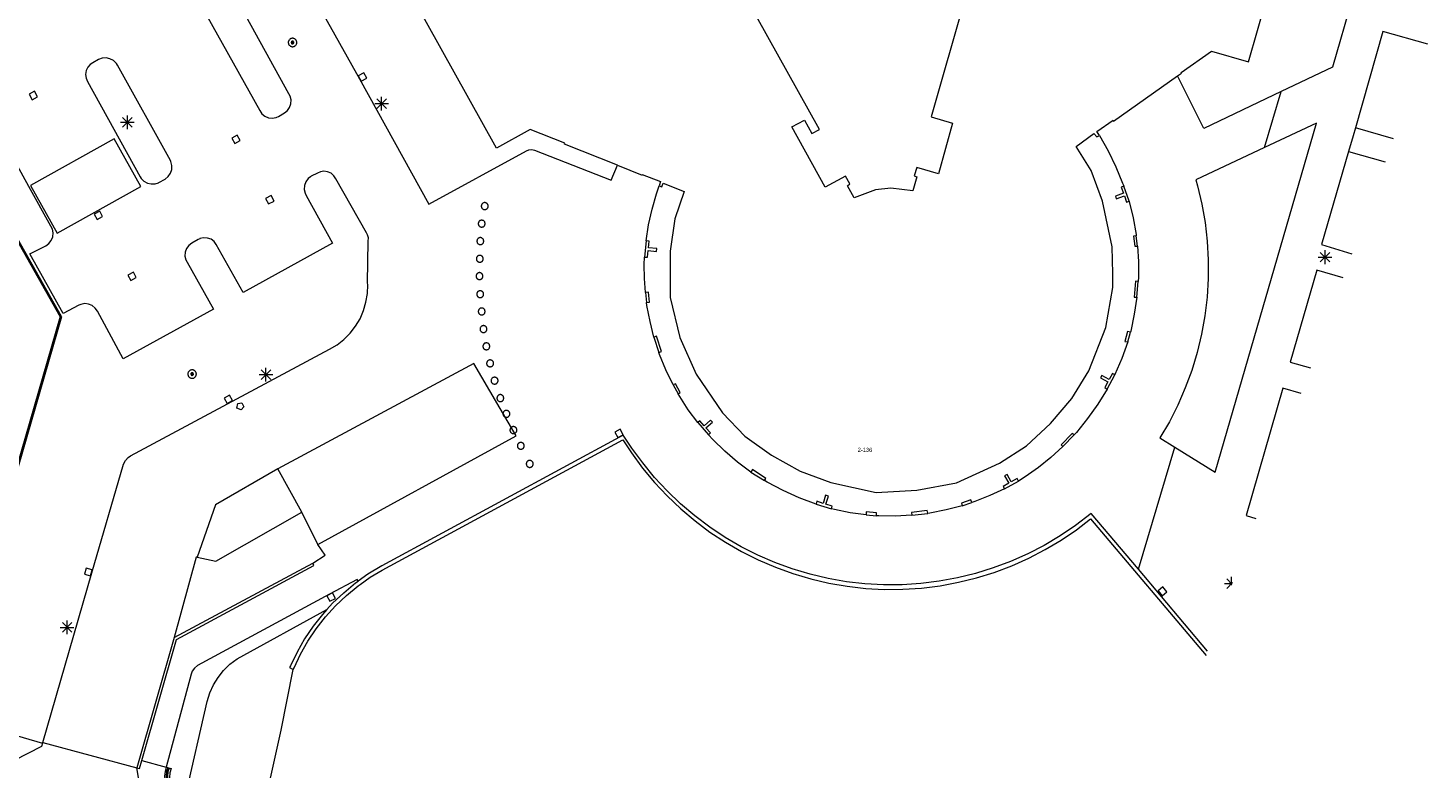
# Model space of a CAD drawing. Header units: metres. Extents: x 135779 to 137489, y 452643 to 455118.
# Tile 232 of 256: x 136888 to 136990, y 453344 to 453398. Entities that reach past the tile are written whole.
import ezdxf
from ezdxf.enums import TextEntityAlignment as Align

# ---------------------------------------------------------------- set-up
doc = ezdxf.new("R2010")
doc.units = ezdxf.units.M
doc.linetypes.add('DGN_Style_4', pattern=[89.853097, 44.898487, -22.449243, 0.056123, -22.449243])
for name, color, linetype, lineweight in [('KTop_BTD_Groenvoorziening', 62, 'Continuous', 13), ('KTop_NAR_Huisnummer tijdelijk (t)', 7, 'Continuous', 13), ('KTop_OTD_Open verharding', 15, 'Continuous', 13), ('KTop_PAL_Afsluitpaal', 222, 'Continuous', 13), ('KTop_PAL_Lichtmast', 40, 'Continuous', 13), ('KTop_PND_Grondvlaksituatie van BAG-pand [tachy]', 1, 'Continuous', 13), ('KTop_PUT_Brandkraan of -put', 1, 'Continuous', 13), ('KTop_PUT_Inspectie- of rioolput', 15, 'Continuous', 13), ('KTop_PUT_Kolk', 15, 'Continuous', 13), ('KTop_SHD_Hek (l)', 15, 'DGN_Style_4', 40), ('KTop_SHD_Kademuur', 16, 'Continuous', 13), ('KTop_WGD_Parkeervlak', 251, 'Continuous', 13), ('KTop_WGD_Rijbaan_Lokale weg', 251, 'Continuous', 13), ('KTop_WGD_Rijbaan_Lokale weg_verkeersdrempel', 40, 'Continuous', 13), ('KTop_WGD_Voetpad', 251, 'Continuous', 13), ('KTop_WTD_Waterloop', 150, 'Continuous', 13)]:
    doc.layers.add(name, color=color, linetype=linetype, lineweight=lineweight)
doc.styles.add('Style-ROVUCURSIEF', font='ROVUCURSIEF.shx')

# ---------------------------------------------------------------- blocks, each defined once
blk = doc.blocks.new('PAL_Lichtmast')
at = {"layer": 'KTop_PAL_Lichtmast'}
for p, q in [((-0.35, -0.35), (0.35, 0.35)), ((0.35, -0.35), (-0.35, 0.35)), ((0, -0.5), (0, 0.5)), ((-0.5, 0), (0.5, 0))]:
    blk.add_line(p, q, dxfattribs=at)
blk = doc.blocks.new('PAL_Afsluitpaal')
at = {"layer": 'KTop_PAL_Afsluitpaal', "flags": 128}
blk.add_lwpolyline([(0.25, 0), (0.25, 0.03), (0.24, 0.05), (0.24, 0.08), (0.23, 0.1), (0.22, 0.13), (0.2, 0.15), (0.19, 0.17), (0.17, 0.19), (0.15, 0.2), (0.12, 0.22), (0.1, 0.23), (0.08, 0.24), (0.05, 0.24), (0.03, 0.25), (0, 0.25), (-0.03, 0.25), (-0.05, 0.24), (-0.08, 0.24), (-0.1, 0.23), (-0.13, 0.22), (-0.15, 0.2), (-0.17, 0.19), (-0.19, 0.17), (-0.2, 0.15), (-0.22, 0.12), (-0.23, 0.1), (-0.24, 0.08), (-0.24, 0.05), (-0.25, 0.03), (-0.25, 0), (-0.25, -0.03), (-0.24, -0.05), (-0.24, -0.08), (-0.23, -0.1), (-0.22, -0.13), (-0.2, -0.15), (-0.19, -0.17), (-0.17, -0.19), (-0.15, -0.2), (-0.12, -0.22), (-0.1, -0.23), (-0.08, -0.24), (-0.05, -0.24), (-0.03, -0.25), (0, -0.25), (0.03, -0.25), (0.05, -0.24), (0.08, -0.24), (0.1, -0.23), (0.13, -0.22), (0.15, -0.2), (0.17, -0.19), (0.19, -0.17), (0.2, -0.15), (0.22, -0.12), (0.23, -0.1), (0.24, -0.08), (0.24, -0.05), (0.25, -0.03), (0.25, 0)], dxfattribs=at)
blk = doc.blocks.new('PUT_Kolk')
at = {"layer": 'KTop_PUT_Kolk', "flags": 128}
blk.add_lwpolyline([(0.22, -0.23), (0.22, 0.22), (-0.23, 0.22), (-0.23, -0.23), (0.22, -0.23)], dxfattribs=at)
blk = doc.blocks.new('PUT_Brandkraan_of_-put')
at = {"layer": 'KTop_PUT_Brandkraan of -put'}
for p, q in [((-0.25, 0.03), (0, 0.25)), ((-0.16, -0.25), (-0.25, 0.03)), ((0, 0.25), (0.25, 0.03)), ((0.25, 0.03), (0.16, -0.25)), ((0.16, -0.25), (-0.16, -0.25))]:
    blk.add_line(p, q, dxfattribs=at)
blk = doc.blocks.new('PUT_Inspectie-_of_rioolput')
at = {"layer": 'KTop_PUT_Inspectie- of rioolput', "flags": 128}
for points in [[(0.31, 0), (0.31, 0.03), (0.3, 0.06), (0.29, 0.1), (0.28, 0.13), (0.27, 0.15), (0.25, 0.18), (0.23, 0.21), (0.21, 0.23), (0.18, 0.25), (0.15, 0.27), (0.13, 0.28), (0.1, 0.29), (0.06, 0.3), (0.03, 0.31), (0, 0.31), (-0.03, 0.31), (-0.06, 0.3), (-0.1, 0.29), (-0.13, 0.28), (-0.16, 0.27), (-0.18, 0.25), (-0.21, 0.23), (-0.23, 0.21), (-0.25, 0.18), (-0.27, 0.15), (-0.28, 0.13), (-0.29, 0.1), (-0.3, 0.06), (-0.31, 0.03), (-0.31, 0), (-0.31, -0.03), (-0.3, -0.06), (-0.29, -0.1), (-0.28, -0.13), (-0.27, -0.16), (-0.25, -0.18), (-0.23, -0.21), (-0.21, -0.23), (-0.18, -0.25), (-0.15, -0.27), (-0.13, -0.28), (-0.1, -0.29), (-0.06, -0.3), (-0.03, -0.31), (0, -0.31), (0.03, -0.31), (0.06, -0.3), (0.1, -0.29), (0.13, -0.28), (0.15, -0.27), (0.18, -0.25), (0.21, -0.23), (0.23, -0.21), (0.25, -0.18), (0.27, -0.15), (0.28, -0.13), (0.29, -0.1), (0.3, -0.06), (0.31, -0.03), (0.31, 0)], [(0.1, 0), (0.09, 0.01), (0.09, 0.02), (0.09, 0.03), (0.09, 0.04), (0.08, 0.05), (0.08, 0.06), (0.07, 0.06), (0.06, 0.07), (0.06, 0.08), (0.05, 0.08), (0.04, 0.09), (0.03, 0.09), (0.02, 0.09), (0.01, 0.09), (0, 0.09), (-0.01, 0.09), (-0.02, 0.09), (-0.03, 0.09), (-0.04, 0.09), (-0.05, 0.08), (-0.06, 0.08), (-0.06, 0.07), (-0.07, 0.06), (-0.08, 0.06), (-0.08, 0.05), (-0.09, 0.04), (-0.09, 0.03), (-0.09, 0.02), (-0.09, 0.01), (-0.09, 0), (-0.09, -0.01), (-0.09, -0.02), (-0.09, -0.03), (-0.09, -0.04), (-0.08, -0.05), (-0.08, -0.06), (-0.07, -0.06), (-0.06, -0.07), (-0.06, -0.08), (-0.05, -0.08), (-0.04, -0.09), (-0.03, -0.09), (-0.02, -0.09), (-0.01, -0.09), (0, -0.09), (0.01, -0.09), (0.02, -0.09), (0.03, -0.09), (0.04, -0.09), (0.05, -0.08), (0.06, -0.08), (0.06, -0.07), (0.07, -0.06), (0.08, -0.06), (0.08, -0.05), (0.09, -0.04), (0.09, -0.03), (0.09, -0.02), (0.09, -0.01), (0.1, 0)], [(0.04, 0), (0.03, 0), (0.03, 0.01), (0.03, 0.01), (0.03, 0.01), (0.03, 0.02), (0.03, 0.02), (0.03, 0.02), (0.02, 0.03), (0.02, 0.03), (0.02, 0.03), (0.01, 0.03), (0.01, 0.03), (0.01, 0.03), (0, 0.03), (0, 0.03), (0, 0.03), (-0.01, 0.03), (-0.01, 0.03), (-0.01, 0.03), (-0.02, 0.03), (-0.02, 0.03), (-0.02, 0.03), (-0.03, 0.02), (-0.03, 0.02), (-0.03, 0.02), (-0.03, 0.01), (-0.03, 0.01), (-0.03, 0.01), (-0.03, 0), (-0.03, 0), (-0.03, 0), (-0.03, -0.01), (-0.03, -0.01), (-0.03, -0.01), (-0.03, -0.02), (-0.03, -0.02), (-0.03, -0.02), (-0.02, -0.03), (-0.02, -0.03), (-0.02, -0.03), (-0.01, -0.03), (-0.01, -0.03), (-0.01, -0.03), (0, -0.03), (0, -0.03), (0, -0.03), (0.01, -0.03), (0.01, -0.03), (0.01, -0.03), (0.02, -0.03), (0.02, -0.03), (0.02, -0.03), (0.03, -0.02), (0.03, -0.02), (0.03, -0.02), (0.03, -0.01), (0.03, -0.01), (0.03, -0.01), (0.03, 0), (0.04, 0)], [(0.01, 0.02), (0.01, 0.02), (0.01, 0.02), (0, 0.02), (0, 0.02), (0, 0.02), (0, 0.02), (-0.01, 0.02), (-0.01, 0.02), (-0.01, 0.02), (-0.01, 0.02), (-0.01, 0.02), (-0.02, 0.02), (-0.02, 0.01), (-0.02, 0.01), (-0.02, 0.01), (-0.02, 0.01), (-0.02, 0.01), (-0.02, 0), (-0.02, 0), (-0.02, 0), (-0.02, 0), (-0.02, -0.01), (-0.02, -0.01), (-0.02, -0.01), (-0.02, -0.01), (-0.02, -0.01), (-0.02, -0.02), (-0.01, -0.02), (-0.01, -0.02), (-0.01, -0.02), (-0.01, -0.02), (-0.01, -0.02), (0, -0.02), (0, -0.02), (0, -0.02), (0, -0.02), (0.01, -0.02), (0.01, -0.02), (0.01, -0.02), (0.01, -0.02), (0.01, -0.02), (0.02, -0.02), (0.02, -0.01), (0.02, -0.01), (0.02, -0.01), (0.02, -0.01), (0.02, -0.01), (0.02, 0), (0.02, 0), (0.02, 0), (0.02, 0), (0.02, 0.01), (0.02, 0.01), (0.02, 0.01), (0.02, 0.01), (0.02, 0.01), (0.02, 0.02), (0.01, 0.02), (0.01, 0.02), (0.01, 0.02)]]:
    blk.add_lwpolyline(points, dxfattribs=at)

msp = doc.modelspace()

# ---------------------------------------------------------------- linework, layer by layer
at = {"layer": 'KTop_BTD_Groenvoorziening', "flags": 128}
for points in [[(136882.7, 453389.69), (136889.96, 453376.85), (136886.48, 453364.82), (136881.56, 453347.83)], [(136899.06, 453341.88), (136900.62, 453348.79), (136900.81, 453349.41), (136901.08, 453350), (136901.42, 453350.55), (136901.83, 453351.06), (136902.29, 453351.51), (136902.81, 453351.9), (136909.35, 453355.5)]]:
    msp.add_lwpolyline(points, dxfattribs=at)
at = {"layer": 'KTop_OTD_Open verharding', "flags": 128}
for points in [[(136899.9, 453359.3), (136901.27, 453359.02), (136907.54, 453362.58)], [(136898.21, 453353.45), (136908.32, 453358.86)]]:
    msp.add_lwpolyline(points, dxfattribs=at)
at = {"layer": 'KTop_PAL_Lichtmast'}
for p, q in [((136974.8, 453357.38), (136975.34, 453357.38)), ((136975.33, 453357.35), (136974.95, 453357.73)), ((136974.95, 453357.03), (136975.37, 453357.45)), ((136975.3, 453357.26), (136975.3, 453357.88))]:
    msp.add_line(p, q, dxfattribs=at)
at = {"layer": 'KTop_PND_Grondvlaksituatie van BAG-pand [tachy]', "flags": 128}
for points in [[(136930.53, 453387.87), (136926.67, 453389.41), (136926.69, 453389.47), (136924.18, 453390.47), (136921.72, 453389.11), (136915.68, 453400), (136901.86, 453424.9)], [(136955.85, 453400), (136953.4, 453391.4), (136954.97, 453390.93), (136953.93, 453387.24), (136952.35, 453387.7), (136952.17, 453387.1), (136952.36, 453387.02), (136952.08, 453386), (136950.47, 453386.2), (136949.35, 453386.07), (136947.8, 453385.48), (136947.3, 453386.37), (136947.47, 453386.51), (136947.15, 453387.07), (136945.69, 453386.26), (136943.25, 453390.66), (136944.16, 453391.16), (136944.7, 453390.17), (136945.26, 453390.48), (136939.97, 453400)], [(136971.37, 453394.38), (136971.65, 453394.58), (136971.63, 453394.63), (136973.83, 453396.17), (136976.53, 453395.41), (136977.84, 453400)], [(136965.67, 453390.04), (136965.47, 453390.32), (136966.68, 453391.14), (136966.69, 453391.09), (136971.37, 453394.38)], [(136933.58, 453386.36), (136933.76, 453386.3), (136933.87, 453386.55), (136935.4, 453385.95), (136934.72, 453383.97), (136934.39, 453381.61), (136934.38, 453378.23), (136935.09, 453375.32), (136936.27, 453372.65), (136938.19, 453369.83), (136939.82, 453368.13), (136941.76, 453366.73), (136943.85, 453365.58), (136946.09, 453364.74), (136949.4, 453364.03), (136952.36, 453364.2), (136955.26, 453364.73), (136958.38, 453366.16), (136960.36, 453367.42), (136962.1, 453369.04), (136963.67, 453370.86), (136964.9, 453372.89), (136966.14, 453376.04), (136966.66, 453378.96), (136966.64, 453379.97), (136966.61, 453381.93), (136965.9, 453385.25), (136965.07, 453387.48), (136963.98, 453389.24), (136965.26, 453390.17), (136965.49, 453389.93), (136965.67, 453390.04)], [(136887.76, 453386.39), (136889.7, 453382.91), (136895.8, 453386.32), (136893.86, 453389.8), (136887.76, 453386.39)], [(136930.53, 453387.87), (136932.33, 453387.15), (136932.34, 453387.18), (136933.68, 453386.68), (136933.58, 453386.36)], [(136967.44, 453386.35), (136967.25, 453386.28), (136967.43, 453385.82), (136966.84, 453385.61), (136966.9, 453385.42), (136967.49, 453385.63), (136967.65, 453385.18), (136967.84, 453385.24)], [(136967.84, 453385.24), (136967.44, 453386.35)], [(136932.52, 453381.18), (136932.72, 453381.16), (136932.77, 453381.65), (136933.39, 453381.59), (136933.41, 453381.79), (136932.79, 453381.85), (136932.84, 453382.33), (136932.64, 453382.35)], [(136932.64, 453382.35), (136932.52, 453381.18)], [(136968.35, 453382.72), (136968.15, 453382.69), (136968.25, 453381.96), (136968.44, 453381.98)], [(136968.44, 453381.98), (136968.35, 453382.72)], [(136968.49, 453379.4), (136968.29, 453379.42), (136968.2, 453378.26), (136968.4, 453378.25)], [(136968.4, 453378.25), (136968.49, 453379.4)], [(136932.66, 453377.86), (136932.87, 453377.9), (136932.79, 453378.61), (136932.58, 453378.59)], [(136932.58, 453378.59), (136932.66, 453377.86)], [(136967.93, 453375.71), (136967.72, 453375.76), (136967.53, 453375.03), (136967.73, 453375)], [(136967.73, 453375), (136967.93, 453375.71)], [(136933.55, 453374.23), (136933.75, 453374.3), (136933.39, 453375.4), (136933.2, 453375.34)], [(136933.2, 453375.34), (136933.55, 453374.23)], [(136966.79, 453372.6), (136966.62, 453372.69), (136966.39, 453372.26), (136965.84, 453372.55), (136965.75, 453372.38), (136966.29, 453372.08), (136966.07, 453371.66), (136966.24, 453371.56)], [(136934.96, 453371.22), (136935.12, 453371.31), (136934.77, 453371.95), (136934.59, 453371.86)], [(136934.59, 453371.86), (136934.96, 453371.22)], [(136966.24, 453371.56), (136966.79, 453372.6)], [(136937.17, 453368.23), (136937.32, 453368.36), (136936.99, 453368.73), (136937.46, 453369.14), (136937.33, 453369.3), (136936.86, 453368.88), (136936.55, 453369.24), (136936.4, 453369.11)], [(136936.4, 453369.11), (136937.17, 453368.23)], [(136963.84, 453368.21), (136963.69, 453368.33), (136962.89, 453367.5), (136963.01, 453367.36)], [(136963.01, 453367.36), (136963.84, 453368.21)], [(136941.25, 453364.89), (136941.36, 453365.05), (136940.38, 453365.69), (136940.27, 453365.5)], [(136940.27, 453365.5), (136941.25, 453364.89)], [(136959.77, 453364.85), (136959.67, 453365.03), (136959.24, 453364.79), (136958.94, 453365.33), (136958.76, 453365.24), (136959.07, 453364.69), (136958.65, 453364.46), (136958.74, 453364.29)], [(136958.74, 453364.29), (136958.75, 453364.29), (136959.76, 453364.85), (136959.77, 453364.85)], [(136946.13, 453362.83), (136946.2, 453363.03), (136945.72, 453363.17), (136945.91, 453363.76), (136945.71, 453363.83), (136945.53, 453363.23), (136945.08, 453363.38), (136945.02, 453363.18)], [(136956.37, 453363.29), (136956.3, 453363.48), (136955.61, 453363.25), (136955.67, 453363.05)], [(136945.02, 453363.18), (136946.13, 453362.83)], [(136949.41, 453362.33), (136949.42, 453362.53), (136948.67, 453362.6), (136948.66, 453362.39)], [(136953.16, 453362.5), (136953.16, 453362.51), (136953.12, 453362.71), (136951.96, 453362.57), (136951.99, 453362.36)], [(136951.99, 453362.36), (136953.16, 453362.5)], [(136955.67, 453363.05), (136956.37, 453363.29)], [(136948.66, 453362.39), (136948.67, 453362.39), (136949.41, 453362.33)]]:
    msp.add_lwpolyline(points, dxfattribs=at)
at = {"layer": 'KTop_SHD_Hek (l)', "flags": 128}
for points in [[(136882.7, 453389.69), (136889.96, 453376.85), (136886.48, 453364.82)], [(136897.81, 453343.96), (136897.72, 453343.69), (136897.68, 453343.33), (136897.72, 453342.96), (136897.84, 453342.62), (136898.04, 453342.3), (136898.29, 453342.04), (136898.6, 453341.84), (136898.85, 453341.73)]]:
    msp.add_lwpolyline(points, dxfattribs=at)
at = {"layer": 'KTop_SHD_Kademuur', "flags": 128}
for points in [[(136906.9, 453351.11), (136906.96, 453351.24), (136907.43, 453352.23), (136907.97, 453353.18), (136908.58, 453354.09), (136909.25, 453354.95), (136909.99, 453355.76), (136910.78, 453356.51), (136911.63, 453357.21), (136911.78, 453357.31), (136912.52, 453357.84), (136913.38, 453358.35), (136930.94, 453367.85), (136931.57, 453366.9), (136932.37, 453365.8), (136933.24, 453364.76), (136934.17, 453363.77), (136935.15, 453362.83), (136936.19, 453361.96), (136937.28, 453361.14), (136938.41, 453360.4), (136939.59, 453359.72), (136940.8, 453359.11), (136942.05, 453358.57), (136943.33, 453358.11), (136944.63, 453357.72), (136945.95, 453357.42), (136947.29, 453357.19), (136948.64, 453357.03), (136949.99, 453356.96), (136951.35, 453356.97), (136952.71, 453357.06), (136954.05, 453357.23), (136955.39, 453357.48), (136956.71, 453357.8), (136958, 453358.2), (136959.28, 453358.68), (136960.52, 453359.23), (136961.72, 453359.86), (136962.89, 453360.55), (136964.01, 453361.31), (136965.03, 453362.09), (136973.44, 453352.14)], [(136968.51, 453358.43), (136965.08, 453362.49), (136963.93, 453361.62), (136962.81, 453360.86), (136961.65, 453360.16), (136960.44, 453359.54), (136959.2, 453358.99), (136957.93, 453358.52), (136956.64, 453358.12), (136955.32, 453357.8), (136953.99, 453357.55), (136952.64, 453357.39), (136951.29, 453357.3), (136949.94, 453357.29), (136948.58, 453357.37), (136947.24, 453357.52), (136945.9, 453357.76), (136944.58, 453358.07), (136943.28, 453358.46), (136942.01, 453358.92), (136940.77, 453359.46), (136939.56, 453360.07), (136938.39, 453360.75), (136937.26, 453361.5), (136936.17, 453362.32), (136935.14, 453363.19), (136934.16, 453364.13), (136933.24, 453365.12), (136932.38, 453366.17), (136931.58, 453367.26), (136930.96, 453368.2), (136913.35, 453358.68), (136912.33, 453358.07), (136911.63, 453357.57)], [(136973.56, 453352.46), (136968.51, 453358.43)], [(136909.35, 453355.5), (136909.77, 453355.96), (136910.58, 453356.72), (136911.43, 453357.43), (136911.63, 453357.57)], [(136909.35, 453355.5), (136909.03, 453355.14), (136908.35, 453354.27), (136907.73, 453353.35), (136907.18, 453352.39), (136906.7, 453351.4), (136906.64, 453351.27), (136906.9, 453351.11)], [(136897.65, 453344), (136897.56, 453343.7), (136897.52, 453343.36), (136897.52, 453343.32), (136897.56, 453342.94), (136897.68, 453342.57), (136897.88, 453342.24), (136898.14, 453341.96), (136898.45, 453341.73), (136898.8, 453341.58), (136904, 453340.05)], [(136897.65, 453344), (136898, 453343.9), (136897.9, 453343.59), (136897.88, 453343.25), (136897.94, 453342.91), (136898.07, 453342.6), (136898.27, 453342.32), (136898.54, 453342.1), (136898.84, 453341.95), (136899.06, 453341.88)]]:
    msp.add_lwpolyline(points, dxfattribs=at)
at = {"layer": 'KTop_WGD_Parkeervlak', "flags": 128}
for points in [[(136987.12, 453389.8), (136984.33, 453390.6)], [(136983.82, 453388.87), (136986.51, 453388.11)], [(136907.54, 453362.58), (136905.79, 453365.74)], [(136908.7, 453360.23), (136907.54, 453362.58)]]:
    msp.add_lwpolyline(points, dxfattribs=at)
at = {"layer": 'KTop_WGD_Rijbaan_Lokale weg', "flags": 128}
for points in [[(136901.83, 453424.96), (136896.31, 453421.86), (136898.19, 453418.45), (136905.2, 453405.91), (136908.48, 453400), (136911.73, 453394.16), (136916.79, 453385.03), (136923.9, 453388.91), (136924.08, 453389), (136924.29, 453389.02), (136924.49, 453388.96), (136930.09, 453386.77), (136930.53, 453387.87)], [(136900.57, 453398.81), (136904.46, 453391.85), (136904.62, 453391.62), (136904.84, 453391.44), (136905.1, 453391.33), (136905.37, 453391.3), (136905.65, 453391.35), (136905.7, 453391.37), (136905.83, 453391.43), (136906.26, 453391.68), (136906.48, 453391.85), (136906.64, 453392.08), (136906.73, 453392.35), (136906.74, 453392.63), (136906.67, 453392.9), (136906.58, 453393.07), (136902.78, 453399.97)], [(136897.08, 453386.59), (136897.1, 453386.6), (136897.57, 453386.86), (136897.78, 453387.04), (136897.95, 453387.28), (136898.04, 453387.56), (136898.06, 453387.84), (136897.99, 453388.13), (136897.95, 453388.22), (136894.09, 453395.17), (136894.01, 453395.29), (136893.8, 453395.5), (136893.54, 453395.63), (136893.26, 453395.69), (136892.97, 453395.68), (136892.7, 453395.58), (136892.29, 453395.33), (136892.1, 453395.21), (136891.92, 453395.01), (136891.8, 453394.76), (136891.76, 453394.49), (136891.8, 453394.22), (136891.91, 453393.97), (136895.74, 453387.03), (136895.82, 453386.91), (136896.02, 453386.71), (136896.27, 453386.56), (136896.54, 453386.5), (136896.83, 453386.51), (136897.08, 453386.59)], [(136978.93, 453393.24), (136973.28, 453390.55), (136971.37, 453394.38)], [(136977.71, 453389.16), (136978.93, 453393.24)], [(136888.64, 453345.8), (136892.21, 453358.16), (136894.53, 453366.09), (136894.67, 453366.36), (136894.87, 453366.58), (136895.03, 453366.7), (136909.55, 453374.47), (136910.1, 453374.79), (136910.6, 453375.18), (136911.05, 453375.63), (136911.45, 453376.14), (136911.77, 453376.68), (136912.03, 453377.27), (136912.2, 453377.88), (136912.31, 453378.51), (136912.33, 453379.15), (136912.32, 453379.3), (136912.37, 453382.34), (136912.38, 453382.58), (136912.32, 453382.8), (136912.24, 453382.93), (136910.01, 453386.87), (136909.87, 453387.1), (136909.66, 453387.28), (136909.41, 453387.39), (136909.14, 453387.43), (136908.88, 453387.39), (136908.66, 453387.29), (136908.22, 453387.06), (136908.17, 453387.02), (136908, 453386.89), (136907.83, 453386.66), (136907.73, 453386.4), (136907.71, 453386.11), (136907.76, 453385.84), (136907.85, 453385.66), (136909.77, 453382.2), (136903.25, 453378.6), (136901.29, 453382.08), (136901.13, 453382.3), (136900.91, 453382.47), (136900.65, 453382.56), (136900.37, 453382.58), (136900.1, 453382.52), (136900.09, 453382.51), (136899.96, 453382.45), (136899.5, 453382.18), (136899.28, 453382.01), (136899.12, 453381.79), (136899.03, 453381.53), (136899.01, 453381.25), (136899.08, 453380.98), (136899.17, 453380.8), (136901.09, 453377.37), (136894.51, 453373.76), (136892.64, 453377.23), (136892.47, 453377.46), (136892.25, 453377.64), (136891.98, 453377.75), (136891.7, 453377.78), (136891.42, 453377.73), (136891.28, 453377.68), (136890.14, 453377.07), (136887.69, 453381.42), (136888.86, 453382), (136889.09, 453382.16), (136889.26, 453382.39), (136889.37, 453382.65), (136889.4, 453382.93), (136889.35, 453383.21), (136889.24, 453383.43), (136887.63, 453386.32), (136885.38, 453390.36)], [(136965.67, 453390.04), (136966.31, 453388.92), (136966.87, 453387.76), (136967.36, 453386.57), (136967.44, 453386.36), (136967.44, 453386.35)], [(136977.71, 453389.16), (136972.69, 453386.8), (136972.81, 453386.36), (136973.13, 453385.03), (136973.37, 453383.69), (136973.52, 453382.33), (136973.6, 453380.97), (136973.6, 453379.61), (136973.52, 453378.25), (136973.36, 453376.89), (136973.12, 453375.55), (136972.8, 453374.23), (136972.4, 453372.92), (136971.93, 453371.64), (136971.39, 453370.39), (136970.77, 453369.18), (136970.08, 453368), (136971.17, 453367.33)], [(136932.64, 453382.35), (136932.64, 453382.36), (136932.81, 453383.52), (136933.06, 453384.67), (136933.38, 453385.79), (136933.58, 453386.36)], [(136967.84, 453385.24), (136967.84, 453385.23), (136968.13, 453384.03), (136968.34, 453382.81), (136968.35, 453382.72)], [(136968.44, 453381.98), (136968.52, 453380.85), (136968.52, 453379.72), (136968.49, 453379.4)], [(136932.58, 453378.59), (136932.5, 453379.62), (136932.49, 453380.64), (136932.52, 453381.16), (136932.52, 453381.18)], [(136933.2, 453375.34), (136932.91, 453376.48), (136932.69, 453377.65), (136932.66, 453377.86)], [(136968.4, 453378.25), (136968.21, 453377.01), (136967.95, 453375.78), (136967.93, 453375.71)], [(136967.73, 453375), (136967.3, 453373.78), (136966.8, 453372.61), (136966.79, 453372.6)], [(136934.59, 453371.86), (136934.06, 453372.95), (136933.61, 453374.08), (136933.55, 453374.23)], [(136908.7, 453360.23), (136923.16, 453368.15), (136920.06, 453373.42), (136905.79, 453365.74)], [(136936.4, 453369.11), (136935.7, 453370.05), (136935.08, 453371.02), (136934.96, 453371.22)], [(136966.24, 453371.56), (136966.23, 453371.55), (136965.55, 453370.45), (136964.81, 453369.4), (136964, 453368.4), (136963.84, 453368.21)], [(136940.27, 453365.5), (136939.29, 453366.24), (136938.36, 453367.03), (136937.49, 453367.89), (136937.17, 453368.23)], [(136963.01, 453367.36), (136962.14, 453366.56), (136961.23, 453365.83), (136960.26, 453365.16), (136959.77, 453364.85)], [(136968.51, 453358.43), (136971.17, 453367.33)], [(136905.79, 453365.74), (136901.24, 453363.12), (136899.9, 453359.3)], [(136945.02, 453363.18), (136943.79, 453363.64), (136942.61, 453364.17), (136941.46, 453364.77), (136941.25, 453364.89)], [(136958.74, 453364.29), (136957.69, 453363.79), (136956.6, 453363.37), (136956.37, 453363.29)], [(136948.66, 453362.39), (136947.5, 453362.55), (136946.35, 453362.78), (136946.13, 453362.83)], [(136955.67, 453363.05), (136954.5, 453362.75), (136953.31, 453362.52), (136953.16, 453362.5)], [(136951.99, 453362.36), (136950.79, 453362.3), (136949.59, 453362.32), (136949.41, 453362.33)], [(136908.32, 453358.86), (136909.22, 453359.46), (136908.7, 453360.23)], [(136895.87, 453344.48), (136898.38, 453353.32), (136908.41, 453358.69), (136908.32, 453358.86)], [(136899.9, 453359.3), (136899.82, 453359.31), (136898.21, 453353.45)], [(136911.63, 453357.57), (136911.57, 453357.69), (136909.54, 453356.62), (136899.93, 453351.42), (136899.7, 453351.23), (136899.54, 453350.99), (136899.46, 453350.79), (136897.63, 453344.01)], [(136898.21, 453353.45), (136895.51, 453343.95)], [(136888.64, 453345.8), (136895.51, 453343.95)], [(136895.87, 453344.48), (136897.63, 453344.01)]]:
    msp.add_lwpolyline(points, dxfattribs=at)
at = {"layer": 'KTop_WGD_Rijbaan_Lokale weg_verkeersdrempel', "flags": 128}
for points in [[(136888.63, 453345.76), (136888.56, 453345.52), (136883.55, 453342.96), (136882.9, 453343.17), (136881.43, 453343.57)], [(136888.63, 453345.76), (136888.64, 453345.8)], [(136900.01, 453338), (136898.55, 453338.44), (136896.33, 453339.14), (136895.51, 453343.95)]]:
    msp.add_lwpolyline(points, dxfattribs=at)
at = {"layer": 'KTop_WGD_Voetpad', "flags": 128}
for points in [[(136984.71, 453402.17), (136984.32, 453400.8), (136984.09, 453400), (136982.66, 453395.02), (136978.93, 453393.24)], [(136989.62, 453396.68), (136986.33, 453397.61), (136984.33, 453390.6)], [(136971.17, 453367.33), (136974.12, 453365.51), (136981.49, 453390.94), (136977.71, 453389.16)], [(136984.33, 453390.6), (136984.16, 453390.02), (136983.82, 453388.87)], [(136983.82, 453388.87), (136981.87, 453382.09), (136984.07, 453381.4)], [(136983.44, 453379.67), (136981.52, 453380.23), (136979.58, 453373.52), (136981.05, 453373.1)], [(136980.37, 453371.23), (136979.03, 453371.63), (136976.36, 453362.35), (136977.07, 453362.13)], [(136881.56, 453347.83), (136888.63, 453345.76)], [(136895.51, 453343.95), (136895.7, 453343.9), (136895.87, 453344.48)], [(136897.63, 453344.01), (136897.65, 453344)]]:
    msp.add_lwpolyline(points, dxfattribs=at)
at = {"layer": 'KTop_WTD_Waterloop', "flags": 128}
msp.add_lwpolyline([(136904.56, 453340.28), (136905.04, 453342.33), (136906.01, 453346.71), (136906.9, 453351.11)], dxfattribs=at)

# ---------------------------------------------------------------- block references
at = {"layer": 'KTop_PAL_Afsluitpaal'}
for p in [(136920.86, 453384.89), (136920.64, 453383.61), (136920.54, 453382.34), (136920.5, 453381.05), (136920.48, 453379.79), (136920.53, 453378.47), (136920.64, 453377.21), (136920.77, 453375.93), (136920.98, 453374.67), (136921.25, 453373.43), (136921.58, 453372.17), (136922, 453370.9), (136922.44, 453369.75), (136922.95, 453368.57), (136923.49, 453367.42), (136924.14, 453366.1)]:
    msp.add_blockref('PAL_Afsluitpaal', p, dxfattribs=at)
at = {"layer": 'KTop_PAL_Lichtmast'}
for p in [(136913.34, 453392.36), (136894.81, 453391), (136982.12, 453381.17), (136904.91, 453372.61), (136890.42, 453354.19)]:
    msp.add_blockref('PAL_Lichtmast', p, dxfattribs=at)
at = {"layer": 'KTop_PUT_Brandkraan of -put', "rotation": 118.1523031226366}
msp.add_blockref('PUT_Brandkraan_of_-put', (136903.01, 453370.29), dxfattribs=at)
at = {"layer": 'KTop_PUT_Inspectie- of rioolput'}
for p, rotation in [((136906.85, 453396.81), 208.8426601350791), ((136899.53, 453372.65), 298.1523031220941)]:
    msp.add_blockref('PUT_Inspectie-_of_rioolput', p, dxfattribs=dict(at, rotation=rotation))
at = {"layer": 'KTop_PUT_Kolk'}
for p, rotation in [((136911.95, 453394.28), 209.0662648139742), ((136887.95, 453392.95), 118.7368100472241), ((136902.74, 453389.76), 298.9785624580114), ((136905.19, 453385.35), 118.9194765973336), ((136892.71, 453384.21), 298.8612155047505), ((136895.15, 453379.77), 118.7300173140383), ((136902.18, 453370.81), 298.152303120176), ((136930.65, 453368.32), 298.3980544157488), ((136891.97, 453358.23), 343.7397952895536), ((136909.66, 453356.4), 117.7934274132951), ((136970.26, 453356.81), 220.2115334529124)]:
    msp.add_blockref('PUT_Kolk', p, dxfattribs=dict(at, rotation=rotation))

# ---------------------------------------------------------------- texts
at = {"layer": 'KTop_NAR_Huisnummer tijdelijk (t)', "style": 'Style-ROVUCURSIEF'}
msp.add_text('2-136', height=0.3, dxfattribs=at).set_placement((136948.05, 453367.13), align=Align.MIDDLE_LEFT)

doc.saveas('drawing.dxf')
